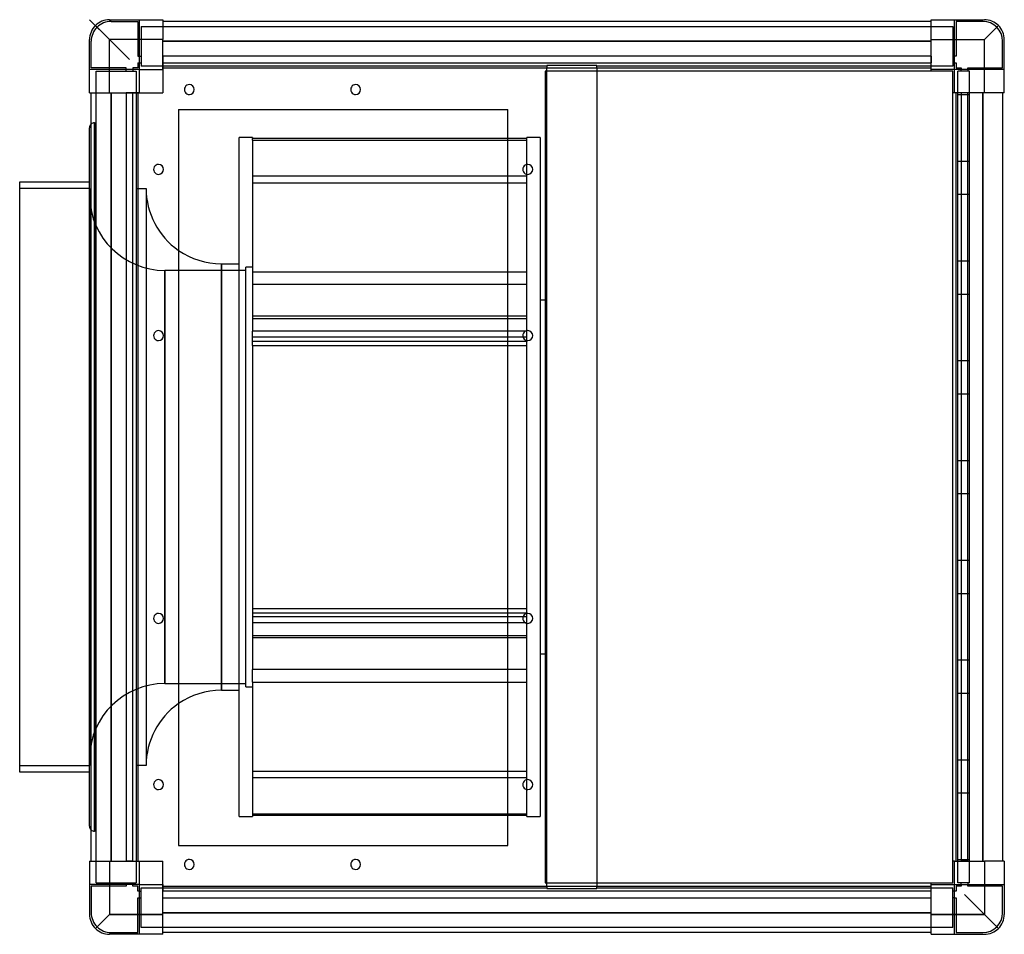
# Model space of a CAD drawing. Header units: millimetres. Extents: x -317 to 275, y -275 to 275.
import ezdxf

# ---------------------------------------------------------------- set-up
doc = ezdxf.new("R2010")
doc.units = ezdxf.units.MM
doc.layers.add('HIDDEN', color=7, linetype='Continuous')
doc.layers.add('THICK', color=7, linetype='Continuous')

msp = doc.modelspace()

# ---------------------------------------------------------------- linework, layer by layer
at = {"layer": 'HIDDEN'}
for p, q in [((-275, 275), (-263, 263)), ((-263, 275), (-263, 275)), ((-263, 275), (-263, 275)), ((-262, 274), (-246, 274)), ((-262, 274), (-262, 274)), ((-246, 274), (-246, 253)), ((-246, 274), (-246, 274)), ((-245, 275), (-245, 275)), ((-245, 245), (-245, 275)), ((-245, 275), (-245, 275)), ((-231, 275), (-231, 275)), ((-231, 275), (-231, 275)), ((-231, 274), (-231, 274)), ((-231, 274), (-231, 274)), ((231, 275), (231, 275)), ((231, 275), (231, 275)), ((231, 274), (231, 274)), ((231, 274), (231, 274)), ((245, 275), (245, 275)), ((245, 275), (245, 275)), ((245, 245), (245, 275)), ((246, 274), (246, 274)), ((262, 274), (246, 274)), ((246, 274), (246, 253)), ((262, 274), (262, 274)), ((263, 275), (263, 275)), ((263, 275), (263, 275)), ((-244, 271), (-244, 271)), ((-244, 271), (-244, 247)), ((-244, 271), (244, 271)), ((244, 271), (244, 271)), ((244, 271), (244, 247)), ((263, 263), (271.49, 271.49)), ((-275, 263), (-275, 263)), ((-275, 263), (-275, 263)), ((-274, 246), (-274, 262)), ((-274, 262), (-274, 262)), ((-263, 231), (-263, 263)), ((-231, 263), (-263, 263)), ((-231, 262), (231, 262)), ((231, 263), (263, 263)), ((263, 231), (263, 263)), ((274, 262), (274, 262)), ((274, 246), (274, 262)), ((275, 263), (275, 263)), ((275, 263), (275, 263)), ((-246, 253), (-246, 253)), ((-246, 253), (-245, 253)), ((-246, 249), (-245, 249)), ((-246, 249), (-246, 249)), ((-246, 249), (-246, 246)), ((-245, 253), (-244, 253)), ((-245, 249), (-244, 249)), ((-244, 253), (-244, 253)), ((-244, 249), (-244, 249)), ((-231, 253), (-231, 253)), ((-231, 253), (-231, 253)), ((-231, 253), (-231, 253)), ((-231, 253), (-231, 253)), ((231, 253), (-231, 253)), ((-231, 253), (-231, 249)), ((-231, 249), (-231, 249)), ((-231, 249), (231, 249)), ((-231, 249), (-231, 249)), ((-231, 249), (-231, 249)), ((-231, 249), (-231, 249)), ((-231, 249), (-231, 246)), ((231, 253), (231, 253)), ((231, 253), (231, 253)), ((231, 253), (231, 253)), ((231, 253), (231, 253)), ((231, 253), (231, 249)), ((231, 249), (231, 249)), ((231, 249), (231, 249)), ((231, 249), (231, 249)), ((231, 249), (231, 249)), ((231, 246), (231, 249)), ((244, 253), (244, 253)), ((245, 253), (244, 253)), ((244, 249), (244, 249)), ((245, 249), (244, 249)), ((246, 253), (245, 253)), ((245, 249), (246, 249)), ((246, 253), (246, 253)), ((246, 249), (246, 249)), ((246, 249), (246, 246)), ((-275, 245), (-275, 245)), ((-245, 245), (-275, 245)), ((-275, 245), (-275, 245)), ((-253, 246), (-274, 246)), ((-274, 246), (-274, 246)), ((-271, -244), (-271, 244)), ((-271, 244), (-247, 244)), ((-271, 244), (-271, 244)), ((-253, 245), (-253, 246)), ((-253, 246), (-253, 246)), ((-253, 244), (-253, 245)), ((-253, 244), (-253, 244)), ((-249, 246), (-249, 246)), ((-249, 246), (-249, 245)), ((-246, 246), (-249, 246)), ((-249, 245), (-249, 244)), ((-249, 244), (-249, 244)), ((-247, 244), (-247, -244)), ((-247, 244), (-247, 244)), ((-246, 246), (-246, 246)), ((-245, 245), (-245, 245)), ((-245, 245), (-245, 245)), ((-245, 245), (-245, 245)), ((-245, 245), (-245, 245)), ((-244, 247), (-244, 247)), ((0, 247), (-244, 247)), ((-231, 246), (-231, 245)), ((-231, 246), (-231, 246)), ((-231, 246), (-231, 246)), ((-231, 246), (-231, 246)), ((-231, 246), (-231, 246)), ((-231, 245), (-231, 245)), ((-231, 245), (-231, 245)), ((-231, 245), (-231, 245)), ((-231, 245), (-231, 245)), ((-231, 245), (-231, 245)), ((-231, 245), (-231, 245)), ((-1, 244), (-1, 244)), ((-1, 244), (-1, 244)), ((-1, 244), (-1, 244)), ((-1, 244), (-1, 244)), ((0, 247.5), (0, 247.5)), ((0, 247.5), (0, 247.5)), ((0, 247.5), (0, 246)), ((30, 247.5), (0, 247.5)), ((0, 247), (0, 247)), ((0, 246), (0, 246)), ((0, 244), (0, 246)), ((0, 246), (0, 246)), ((0, 244), (0, 244)), ((0, -244), (0, 244)), ((0, 244), (0, 244)), ((30, 247.5), (30, 247.5)), ((30, 247.5), (30, 247.5)), ((30, 246), (30, 247.5)), ((244, 247), (30, 247)), ((30, 247), (30, 247)), ((30, 246), (30, 244)), ((30, 246), (30, 246)), ((30, 246), (30, 246)), ((30, 244), (30, 244)), ((30, 244), (30, 244)), ((30, 244), (30, -244)), ((231, 245), (231, 246)), ((231, 246), (231, 246)), ((231, 246), (231, 246)), ((231, 246), (231, 246)), ((231, 246), (231, 246)), ((231, 245), (231, 245)), ((231, 245), (231, 245)), ((231, 245), (231, 245)), ((231, 245), (231, 245)), ((231, 245), (231, 245)), ((231, 245), (231, 245)), ((231, 244), (231, 244)), ((231, 244), (231, 244)), ((244, 247), (244, 247)), ((244, 244), (244, 244)), ((244, 244), (244, 244)), ((245, 245), (245, 245)), ((245, 245), (245, 245)), ((245, 245), (245, 245)), ((275, 245), (245, 245)), ((245, 245), (245, 245)), ((246, 246), (246, 246)), ((246, 246), (249, 246)), ((254, 244), (247, 244)), ((247, -244), (247, 244)), ((247, 244), (247, 244)), ((249, 246), (249, 245)), ((249, 246), (249, 246)), ((249, 244), (249, 245)), ((249, 244), (249, 244)), ((253, 246), (253, 246)), ((253, 245), (253, 246)), ((253, 246), (274, 246)), ((253, 245), (253, 244)), ((253, 244), (253, 244)), ((254, -244), (254, 244)), ((254, 244), (254, 244)), ((274, 246), (274, 246)), ((275, 245), (275, 245)), ((275, 245), (275, 245)), ((-275, 231), (-275, 231)), ((-275, 231), (-275, 231)), ((-274, 231), (-274, 231)), ((-274, 231), (-274, 231)), ((-262, 231), (-262, -231)), ((-253, 231), (-253, 231)), ((-249, 231), (-253, 231)), ((-253, 231), (-253, 231)), ((-253, 231), (-253, 231)), ((-253, 231), (-253, -231)), ((-253, 231), (-253, 231)), ((-249, 231), (-249, 231)), ((-249, 231), (-249, 231)), ((-249, 231), (-249, 231)), ((-249, -231), (-249, 231)), ((-246, 231), (-249, 231)), ((-249, 231), (-249, 231)), ((-245, 231), (-246, 231)), ((-246, 231), (-246, 231)), ((-246, 231), (-246, 231)), ((-246, 231), (-246, 231)), ((-246, 231), (-246, 231)), ((-245, 231), (-245, 231)), ((-245, 231), (-245, 231)), ((-245, 231), (-245, 231)), ((-245, 231), (-245, 231)), ((-245, 231), (-245, 231)), ((-245, 231), (-245, 231)), ((-231, 231), (-231, 231)), ((-231, 231), (-231, 231)), ((244, 231), (244, 231)), ((244, 231), (244, 231)), ((245, 231), (245, 231)), ((246, 231), (245, 231)), ((245, 231), (245, 231)), ((245, 231), (245, 231)), ((245, 231), (245, 231)), ((245, 231), (245, 231)), ((245, 231), (245, 231)), ((246, 231), (246, 231)), ((246, 231), (246, 231)), ((246, 231), (246, 231)), ((249, 231), (246, 231)), ((246, 231), (246, 231)), ((249, 231), (249, 231)), ((253, 231), (249, 231)), ((249, 231), (249, 231)), ((249, 231), (249, 231)), ((249, 231), (249, -231)), ((249, 231), (249, 231)), ((253, 231), (253, 231)), ((253, 231), (253, 231)), ((253, 231), (253, 231)), ((253, 231), (253, 231)), ((253, -231), (253, 231)), ((262, -231), (262, 231)), ((274, 231), (274, 231)), ((274, 231), (274, 231)), ((275, 231), (275, 231)), ((275, 231), (275, 231)), ((247, 230), (254, 230)), ((247, 230), (247, 230)), ((247, 230), (247, 230)), ((247, 230), (247, 230)), ((247, 230), (247, 230)), ((247, 230), (247, 230)), ((247, 230), (247, 230)), ((247, 230), (247, 230)), ((247, 230), (247, 230)), ((254, 230), (254, 230)), ((254, 230), (254, 230)), ((254, 230), (254, 230)), ((254, 230), (254, 230)), ((254, 230), (254, 230)), ((254, 230), (254, 230)), ((254, 230), (254, 230)), ((254, 230), (254, 230)), ((-221.5, 221), (-221.5, 221)), ((-221.5, 221), (-221.5, 221)), ((-23.5, 221), (-23.5, 221)), ((-23.5, 221), (-23.5, 221)), ((-272, 0), (-272, 213)), ((-272, 213), (-272, 0)), ((-272, 213), (-271, 213)), ((-177, 202.52), (-177, 203.48)), ((-12, 203.48), (-23.5, 203.48)), ((-23.5, 202.52), (-12, 202.52)), ((-4, 204.12), (-12, 204.12)), ((-12, 203.48), (-12, 204.12)), ((-12, 202.52), (-12, 203.48)), ((-12, 187.96), (-12, 202.52)), ((-4, 204.12), (-4, -204.12)), ((247, 190), (254, 190)), ((247, 190), (247, 190)), ((247, 190), (247, 190)), ((247, 190), (247, 190)), ((247, 190), (247, 190)), ((247, 190), (247, 190)), ((247, 190), (247, 190)), ((247, 190), (247, 190)), ((247, 190), (247, 190)), ((254, 190), (254, 190)), ((254, 190), (254, 190)), ((254, 190), (254, 190)), ((254, 190), (254, 190)), ((254, 190), (254, 190)), ((254, 190), (254, 190)), ((254, 190), (254, 190)), ((254, 190), (254, 190)), ((-12, 180.87), (-177, 180.87)), ((-12, 87.96), (-12, 182.04)), ((-275, 173.5), (-317, 173.5)), ((-275, 173.5), (-275, -173.5)), ((-247, 173.5), (-241, 173.5)), ((-241, 173.5), (-241, -173.5)), ((-241, 173.5), (-241, 0)), ((-177, 176.92), (-12, 176.92)), ((247, 170), (254, 170)), ((247, 170), (247, 170)), ((247, 170), (247, 170)), ((247, 170), (247, 170)), ((247, 170), (247, 170)), ((247, 170), (247, 170)), ((247, 170), (247, 170)), ((247, 170), (247, 170)), ((247, 170), (247, 170)), ((254, 170), (254, 170)), ((254, 170), (254, 170)), ((254, 170), (254, 170)), ((254, 170), (254, 170)), ((254, 170), (254, 170)), ((254, 170), (254, 170)), ((254, 170), (254, 170)), ((254, 170), (254, 170)), ((-195.75, 128.25), (-195.75, 0)), ((-181, -126.25), (-181, 126.25)), ((-177, 126.25), (-181, 126.25)), ((247, 130), (254, 130)), ((247, 130), (247, 130)), ((247, 130), (247, 130)), ((247, 130), (247, 130)), ((247, 130), (247, 130)), ((247, 130), (247, 130)), ((247, 130), (247, 130)), ((247, 130), (247, 130)), ((247, 130), (247, 130)), ((254, 130), (254, 130)), ((254, 130), (254, 130)), ((254, 130), (254, 130)), ((254, 130), (254, 130)), ((254, 130), (254, 130)), ((254, 130), (254, 130)), ((254, 130), (254, 130)), ((254, 130), (254, 130)), ((-229.76, -124.25), (-229.76, 124.25)), ((-181, 124.25), (-229.76, 124.25)), ((-229.76, 124.25), (-229.76, 0)), ((-177, 123.36), (-12, 123.36)), ((-12, 115.77), (-177, 115.77)), ((247, 110), (254, 110)), ((247, 110), (247, 110)), ((247, 110), (247, 110)), ((247, 110), (247, 110)), ((247, 110), (247, 110)), ((247, 110), (247, 110)), ((247, 110), (247, 110)), ((247, 110), (247, 110)), ((247, 110), (247, 110)), ((254, 110), (254, 110)), ((254, 110), (254, 110)), ((254, 110), (254, 110)), ((254, 110), (254, 110)), ((254, 110), (254, 110)), ((254, 110), (254, 110)), ((254, 110), (254, 110)), ((254, 110), (254, 110)), ((-4, 106.5), (0, 106.5)), ((-12, 96.75), (-177, 96.75)), ((-177, 95.32), (-12, 95.32)), ((-177, 79.17), (-177, 87.71)), ((-12, 84.12), (-177, 84.12)), ((-12.78, 87.71), (-23.5, 87.71)), ((-12, 79.17), (-12, 87.71)), ((-177, 81.6), (-12, 81.6)), ((-23.5, 79.17), (-12, 79.17)), ((-12, -82.04), (-12, 79.17)), ((247, 70), (254, 70)), ((247, 70), (247, 70)), ((247, 70), (247, 70)), ((247, 70), (247, 70)), ((247, 70), (247, 70)), ((247, 70), (247, 70)), ((247, 70), (247, 70)), ((247, 70), (247, 70)), ((247, 70), (247, 70)), ((254, 70), (254, 70)), ((254, 70), (254, 70)), ((254, 70), (254, 70)), ((254, 70), (254, 70)), ((254, 70), (254, 70)), ((254, 70), (254, 70)), ((254, 70), (254, 70)), ((254, 70), (254, 70)), ((247, 50), (254, 50)), ((247, 50), (247, 50)), ((247, 50), (247, 50)), ((247, 50), (247, 50)), ((247, 50), (247, 50)), ((247, 50), (247, 50)), ((247, 50), (247, 50)), ((247, 50), (247, 50)), ((247, 50), (247, 50)), ((254, 50), (254, 50)), ((254, 50), (254, 50)), ((254, 50), (254, 50)), ((254, 50), (254, 50)), ((254, 50), (254, 50)), ((254, 50), (254, 50)), ((254, 50), (254, 50)), ((254, 50), (254, 50)), ((247, 10), (254, 10)), ((247, 10), (247, 10)), ((247, 10), (247, 10)), ((247, 10), (247, 10)), ((247, 10), (247, 10)), ((247, 10), (247, 10)), ((247, 10), (247, 10)), ((247, 10), (247, 10)), ((247, 10), (247, 10)), ((254, 10), (254, 10)), ((254, 10), (254, 10)), ((254, 10), (254, 10)), ((254, 10), (254, 10)), ((254, 10), (254, 10)), ((254, 10), (254, 10)), ((254, 10), (254, 10)), ((254, 10), (254, 10)), ((-272, 0), (-272, -213)), ((-241, 0), (-241, -173.5)), ((-229.76, 0), (-229.76, -124.25)), ((-195.75, 0), (-195.75, -128.25)), ((-272, -213), (-272, 0)), ((247, -10), (254, -10)), ((247, -10), (247, -10)), ((247, -10), (247, -10)), ((247, -10), (247, -10)), ((247, -10), (247, -10)), ((247, -10), (247, -10)), ((247, -10), (247, -10)), ((247, -10), (247, -10)), ((247, -10), (247, -10)), ((254, -10), (254, -10)), ((254, -10), (254, -10)), ((254, -10), (254, -10)), ((254, -10), (254, -10)), ((254, -10), (254, -10)), ((254, -10), (254, -10)), ((254, -10), (254, -10)), ((254, -10), (254, -10)), ((247, -50), (254, -50)), ((247, -50), (247, -50)), ((247, -50), (247, -50)), ((247, -50), (247, -50)), ((247, -50), (247, -50)), ((247, -50), (247, -50)), ((247, -50), (247, -50)), ((247, -50), (247, -50)), ((247, -50), (247, -50)), ((254, -50), (254, -50)), ((254, -50), (254, -50)), ((254, -50), (254, -50)), ((254, -50), (254, -50)), ((254, -50), (254, -50)), ((254, -50), (254, -50)), ((254, -50), (254, -50)), ((254, -50), (254, -50)), ((247, -70), (254, -70)), ((247, -70), (247, -70)), ((247, -70), (247, -70)), ((247, -70), (247, -70)), ((247, -70), (247, -70)), ((247, -70), (247, -70)), ((247, -70), (247, -70)), ((247, -70), (247, -70)), ((247, -70), (247, -70)), ((254, -70), (254, -70)), ((254, -70), (254, -70)), ((254, -70), (254, -70)), ((254, -70), (254, -70)), ((254, -70), (254, -70)), ((254, -70), (254, -70)), ((254, -70), (254, -70)), ((254, -70), (254, -70)), ((-177, -79.17), (-12, -79.17)), ((-177, -81.6), (-12, -81.6)), ((-12, -84.12), (-177, -84.12)), ((-12, -87.71), (-177, -87.71)), ((-12, -115.77), (-12, -87.96)), ((-177, -95.32), (-12, -95.32)), ((-12, -96.75), (-23.5, -96.75)), ((0, -106.5), (-4, -106.5)), ((247, -110), (254, -110)), ((247, -110), (247, -110)), ((247, -110), (247, -110)), ((247, -110), (247, -110)), ((247, -110), (247, -110)), ((247, -110), (247, -110)), ((247, -110), (247, -110)), ((247, -110), (247, -110)), ((247, -110), (247, -110)), ((254, -110), (254, -110)), ((254, -110), (254, -110)), ((254, -110), (254, -110)), ((254, -110), (254, -110)), ((254, -110), (254, -110)), ((254, -110), (254, -110)), ((254, -110), (254, -110)), ((254, -110), (254, -110)), ((-177, -123.36), (-177, -115.77)), ((-12, -115.77), (-23.5, -115.77)), ((-12, -123.36), (-12, -115.77)), ((-229.76, -124.25), (-181, -124.25)), ((-23.5, -123.36), (-12, -123.36)), ((-12, -182.04), (-12, -123.36)), ((-181, -126.25), (-177, -126.25)), ((247, -130), (254, -130)), ((247, -130), (247, -130)), ((247, -130), (247, -130)), ((247, -130), (247, -130)), ((247, -130), (247, -130)), ((247, -130), (247, -130)), ((247, -130), (247, -130)), ((247, -130), (247, -130)), ((247, -130), (247, -130)), ((254, -130), (254, -130)), ((254, -130), (254, -130)), ((254, -130), (254, -130)), ((254, -130), (254, -130)), ((254, -130), (254, -130)), ((254, -130), (254, -130)), ((254, -130), (254, -130)), ((254, -130), (254, -130)), ((247, -170), (254, -170)), ((247, -170), (247, -170)), ((247, -170), (247, -170)), ((247, -170), (247, -170)), ((247, -170), (247, -170)), ((247, -170), (247, -170)), ((247, -170), (247, -170)), ((247, -170), (247, -170)), ((247, -170), (247, -170)), ((254, -170), (254, -170)), ((254, -170), (254, -170)), ((254, -170), (254, -170)), ((254, -170), (254, -170)), ((254, -170), (254, -170)), ((254, -170), (254, -170)), ((254, -170), (254, -170)), ((254, -170), (254, -170)), ((-317, -173.5), (-275, -173.5)), ((-241, -173.5), (-247, -173.5)), ((-177, -176.92), (-12, -176.92)), ((-12, -180.87), (-23.5, -180.87)), ((-12, -204.12), (-12, -187.96)), ((247, -190), (254, -190)), ((247, -190), (247, -190)), ((247, -190), (247, -190)), ((247, -190), (247, -190)), ((247, -190), (247, -190)), ((247, -190), (247, -190)), ((247, -190), (247, -190)), ((247, -190), (247, -190)), ((247, -190), (247, -190)), ((254, -190), (254, -190)), ((254, -190), (254, -190)), ((254, -190), (254, -190)), ((254, -190), (254, -190)), ((254, -190), (254, -190)), ((254, -190), (254, -190)), ((254, -190), (254, -190)), ((254, -190), (254, -190)), ((-177, -202.52), (-12, -202.52)), ((-12, -203.48), (-23.5, -203.48)), ((-12, -204.12), (-4, -204.12)), ((-271, -213), (-272, -213)), ((-221.5, -221.5), (-221.5, -221.5)), ((-221.5, -221.5), (-221.5, -221.5)), ((-23.5, -221.5), (-23.5, -221.5)), ((-23.5, -221.5), (-23.5, -221.5)), ((247, -230), (254, -230)), ((247, -230), (247, -230)), ((247, -230), (247, -230)), ((247, -230), (247, -230)), ((247, -230), (247, -230)), ((247, -230), (247, -230)), ((247, -230), (247, -230)), ((247, -230), (247, -230)), ((247, -230), (247, -230)), ((254, -230), (254, -230)), ((254, -230), (254, -230)), ((254, -230), (254, -230)), ((254, -230), (254, -230)), ((254, -230), (254, -230)), ((254, -230), (254, -230)), ((254, -230), (254, -230)), ((254, -230), (254, -230)), ((-275, -231), (-275, -231)), ((-275, -231), (-275, -231)), ((-274, -231), (-274, -231)), ((-274, -231), (-274, -231)), ((-263, -231), (-263, -263)), ((-253, -231), (-253, -231)), ((-253, -231), (-253, -231)), ((-253, -231), (-253, -231)), ((-253, -231), (-253, -231)), ((-249, -231), (-253, -231)), ((-249, -231), (-249, -231)), ((-249, -231), (-249, -231)), ((-249, -231), (-249, -231)), ((-249, -231), (-246, -231)), ((-249, -231), (-249, -231)), ((-246, -231), (-245, -231)), ((-246, -231), (-246, -231)), ((-246, -231), (-246, -231)), ((-246, -231), (-246, -231)), ((-246, -231), (-246, -231)), ((-245, -231), (-245, -231)), ((-245, -231), (-245, -231)), ((-245, -231), (-245, -231)), ((-245, -231), (-245, -231)), ((-245, -231), (-245, -231)), ((-245, -231), (-245, -231)), ((-231, -231), (-231, -231)), ((-231, -231), (-231, -231)), ((244, -231), (244, -231)), ((244, -231), (244, -231)), ((245, -231), (245, -231)), ((245, -231), (246, -231)), ((245, -231), (245, -231)), ((245, -231), (245, -231)), ((245, -231), (245, -231)), ((245, -231), (245, -231)), ((245, -231), (245, -231)), ((246, -231), (246, -231)), ((246, -231), (246, -231)), ((246, -231), (246, -231)), ((246, -231), (249, -231)), ((246, -231), (246, -231)), ((249, -231), (249, -231)), ((249, -231), (249, -231)), ((249, -231), (249, -231)), ((249, -231), (249, -231)), ((253, -231), (249, -231)), ((253, -231), (253, -231)), ((253, -231), (253, -231)), ((253, -231), (253, -231)), ((253, -231), (253, -231)), ((263, -231), (263, -263)), ((274, -231), (274, -231)), ((274, -231), (274, -231)), ((275, -231), (275, -231)), ((275, -231), (275, -231)), ((-275, -245), (-275, -245)), ((-275, -245), (-275, -245)), ((-245, -245), (-275, -245)), ((-274, -246), (-274, -262)), ((-274, -246), (-274, -246)), ((-253, -246), (-274, -246)), ((-271, -244), (-247, -244)), ((-271, -244), (-271, -244)), ((-253, -244), (-253, -244)), ((-253, -245), (-253, -244)), ((-253, -245), (-253, -246)), ((-253, -246), (-253, -246)), ((-249, -244), (-249, -244)), ((-249, -244), (-249, -245)), ((-249, -246), (-249, -245)), ((-249, -246), (-249, -246)), ((-246, -246), (-249, -246)), ((-247, -244), (-247, -244)), ((-246, -246), (-246, -246)), ((-246, -249), (-246, -246)), ((-245, -245), (-245, -245)), ((-245, -245), (-245, -245)), ((-245, -245), (-245, -245)), ((-245, -245), (-245, -245)), ((-245, -275), (-245, -245)), ((-244, -271), (-244, -247)), ((-244, -247), (-244, -247)), ((-244, -247), (0, -247)), ((-231, -245), (-231, -245)), ((-231, -245), (-231, -245)), ((-231, -245), (-231, -245)), ((-231, -245), (-231, -246)), ((-231, -245), (-231, -245)), ((-231, -245), (-231, -245)), ((-231, -245), (-231, -245)), ((-231, -246), (-231, -249)), ((-231, -246), (-231, -246)), ((-231, -246), (-231, -246)), ((-231, -246), (-231, -246)), ((-231, -246), (-231, -246)), ((-1, -244), (-1, -244)), ((-1, -244), (-1, -244)), ((-1, -244), (-1, -244)), ((-1, -244), (-1, -244)), ((0, -244), (0, -244)), ((0, -246), (0, -244)), ((0, -244), (0, -244)), ((0, -246), (0, -246)), ((0, -246), (0, -247.5)), ((0, -246), (0, -246)), ((0, -247), (0, -247)), ((0, -247.5), (0, -247.5)), ((0, -247.5), (0, -247.5)), ((0, -247.5), (30, -247.5)), ((30, -244), (30, -246)), ((30, -244), (30, -244)), ((30, -244), (30, -244)), ((30, -246), (30, -246)), ((30, -247.5), (30, -246)), ((30, -246), (30, -246)), ((30, -247), (30, -247)), ((30, -247), (244, -247)), ((30, -247.5), (30, -247.5)), ((30, -247.5), (30, -247.5)), ((231, -244), (231, -244)), ((231, -244), (231, -244)), ((231, -246), (231, -245)), ((231, -245), (231, -245)), ((231, -245), (231, -245)), ((231, -245), (231, -245)), ((231, -245), (231, -245)), ((231, -245), (231, -245)), ((231, -245), (231, -245)), ((231, -249), (231, -246)), ((231, -246), (231, -246)), ((231, -246), (231, -246)), ((231, -246), (231, -246)), ((231, -246), (231, -246)), ((244, -244), (244, -244)), ((244, -244), (244, -244)), ((244, -247), (244, -247)), ((244, -271), (244, -247)), ((245, -245), (245, -245)), ((245, -245), (245, -245)), ((245, -245), (245, -245)), ((245, -275), (245, -245)), ((245, -245), (245, -245)), ((245, -245), (275, -245)), ((246, -246), (246, -249)), ((246, -246), (246, -246)), ((249, -246), (246, -246)), ((254, -244), (247, -244)), ((247, -244), (247, -244)), ((249, -244), (249, -244)), ((249, -245), (249, -244)), ((249, -245), (249, -246)), ((249, -246), (249, -246)), ((253, -244), (253, -244)), ((253, -244), (253, -245)), ((253, -246), (253, -245)), ((253, -246), (253, -246)), ((274, -246), (253, -246)), ((254, -244), (254, -244)), ((274, -246), (274, -246)), ((274, -262), (274, -246)), ((275, -245), (275, -245)), ((275, -245), (275, -245)), ((-246, -249), (-246, -249)), ((-245, -249), (-246, -249)), ((-246, -253), (-245, -253)), ((-246, -253), (-246, -253)), ((-246, -274), (-246, -253)), ((-245, -249), (-244, -249)), ((-245, -253), (-244, -253)), ((-244, -249), (-244, -249)), ((-244, -253), (-244, -253)), ((-231, -249), (-231, -249)), ((-231, -253), (-231, -249)), ((-231, -249), (-231, -249)), ((-231, -249), (-231, -249)), ((-231, -249), (-231, -249)), ((231, -249), (-231, -249)), ((-231, -253), (-231, -253)), ((-231, -253), (231, -253)), ((-231, -253), (-231, -253)), ((-231, -253), (-231, -253)), ((-231, -253), (-231, -253)), ((231, -249), (231, -249)), ((231, -249), (231, -249)), ((231, -249), (231, -249)), ((231, -249), (231, -249)), ((231, -253), (231, -249)), ((231, -253), (231, -253)), ((231, -253), (231, -253)), ((231, -253), (231, -253)), ((231, -253), (231, -253)), ((244, -249), (244, -249)), ((245, -249), (244, -249)), ((244, -253), (244, -253)), ((245, -253), (244, -253)), ((246, -249), (245, -249)), ((245, -253), (246, -253)), ((246, -249), (246, -249)), ((246, -253), (246, -253)), ((246, -253), (246, -274)), ((271.49, -271.49), (251, -251)), ((-275, -263), (-275, -263)), ((-275, -263), (-275, -263)), ((-274, -262), (-274, -262)), ((-263, -263), (-271.49, -271.49)), ((-231, -263), (-263, -263)), ((-231, -262), (231, -262)), ((263, -263), (231, -263)), ((274, -262), (274, -262)), ((275, -263), (275, -263)), ((275, -263), (275, -263)), ((-244, -271), (-244, -271)), ((244, -271), (-244, -271)), ((244, -271), (244, -271)), ((-263, -275), (-263, -275)), ((-263, -275), (-263, -275)), ((-262, -274), (-246, -274)), ((-262, -274), (-262, -274)), ((-246, -274), (-246, -274)), ((-245, -275), (-245, -275)), ((-245, -275), (-245, -275)), ((-231, -274), (-231, -274)), ((-231, -274), (-231, -274)), ((-231, -275), (-231, -275)), ((-231, -275), (-231, -275)), ((231, -274), (231, -274)), ((231, -274), (231, -274)), ((231, -275), (231, -275)), ((231, -275), (231, -275)), ((245, -275), (245, -275)), ((245, -275), (245, -275)), ((246, -274), (262, -274)), ((246, -274), (246, -274)), ((262, -274), (262, -274)), ((263, -275), (263, -275)), ((263, -275), (263, -275))]:
    msp.add_line(p, q, dxfattribs=at)
for centre, radius, start, end in [((-262, 262), 12, 89.99998, 180.00002), ((262, 262), 12, 0, 89.99998), ((-272, 210), 3, 89.99998, 131.81032), ((-195.75, 173.5), 45.25, 180.00002, 235.31522), ((-229.76, 169.5), 45.25, 181.20457, 270.00002), ((-229.76, -169.5), 45.25, 89.99998, 178.79543), ((-195.75, -173.5), 45.25, 124.68478, 180.00002), ((-272, -210), 3, 228.18968, 270.00002), ((-262, -262), 12, 180.00002, 270.00002), ((262, -262), 12, 270.00002, 0)]:
    msp.add_arc(centre, radius, start, end, dxfattribs=at)
at = {"layer": 'THICK'}
for p, q in [((-263, 275), (-231, 275)), ((-231, 275), (-231, 263)), ((231, 274), (-231, 274)), ((231, 263), (231, 275)), ((231, 275), (263, 275)), ((-271.49, 271.49), (-251, 251)), ((263, 263), (271.49, 271.49)), ((-275, 231), (-275, 263)), ((-263, 231), (-263, 263)), ((-231, 263), (-263, 263)), ((-231, 245), (-231, 263)), ((231, 262), (-231, 262)), ((231, 245), (231, 263)), ((231, 263), (263, 263)), ((263, 231), (263, 263)), ((275, 231), (275, 263)), ((-245, 231), (-245, 245)), ((-245, 245), (-231, 245)), ((-231, 246), (231, 246)), ((-231, 245), (-231, 231)), ((-1, 244), (-1, -244)), ((244, 244), (-1, 244)), ((231, 244), (231, 245)), ((245, 245), (231, 245)), ((244, -244), (244, 244)), ((245, 231), (245, 245)), ((-275, 231), (-263, 231)), ((-274, -231), (-274, 231)), ((-263, 231), (-245, 231)), ((-262, -231), (-262, 231)), ((-246, 231), (-246, -231)), ((-245, 231), (-231, 231)), ((245, 231), (244, 231)), ((263, 231), (245, 231)), ((246, -231), (246, 231)), ((262, 231), (262, -231)), ((275, 231), (263, 231)), ((274, 231), (274, -231)), ((-221.5, 221), (-221.5, -221.5)), ((-221.5, 221), (-23.5, 221)), ((-23.5, -221.5), (-23.5, 221)), ((-275, 0), (-275, 210)), ((-177, 204.12), (-185, 204.12)), ((-185, -204.12), (-185, 204.12)), ((-177, 204.12), (-177, 203.48)), ((-23.5, 203.48), (-177, 203.48)), ((-177, 202.52), (-177, 87.71)), ((-177, 202.52), (-23.5, 202.52)), ((-12, 182.04), (-12, 187.96)), ((-317, 177.5), (-275, 177.5)), ((-317, -177.5), (-317, 177.5)), ((-195.75, 0), (-195.75, 128.25)), ((-195.75, 128.25), (-185, 128.25)), ((-23.5, 87.71), (-177, 87.71)), ((-12, 87.71), (-12.78, 87.71)), ((-12, 87.71), (-12, 87.96)), ((-177, 79.17), (-177, -115.77)), ((-177, 79.17), (-23.5, 79.17)), ((-275, -210), (-275, 0)), ((-195.75, -128.25), (-195.75, 0)), ((-12, -87.96), (-12, -82.04)), ((-23.5, -96.75), (-177, -96.75)), ((-23.5, -115.77), (-177, -115.77)), ((-177, -123.36), (-177, -204.12)), ((-177, -123.36), (-23.5, -123.36)), ((-195.75, -128.25), (-185, -128.25)), ((-275, -177.5), (-317, -177.5)), ((-23.5, -180.87), (-177, -180.87)), ((-12, -187.96), (-12, -182.04)), ((-185, -204.12), (-177, -204.12)), ((-23.5, -203.48), (-177, -203.48)), ((-221.5, -221.5), (-23.5, -221.5)), ((-275, -231), (-263, -231)), ((-275, -231), (-275, -263)), ((-263, -231), (-245, -231)), ((-263, -231), (-263, -263)), ((-245, -231), (-231, -231)), ((-245, -245), (-245, -231)), ((-231, -245), (-231, -231)), ((245, -231), (244, -231)), ((245, -231), (263, -231)), ((245, -245), (245, -231)), ((275, -231), (263, -231)), ((263, -231), (263, -263)), ((275, -231), (275, -263)), ((-245, -245), (-231, -245)), ((-231, -263), (-231, -245)), ((-231, -246), (231, -246)), ((-1, -244), (244, -244)), ((231, -245), (231, -244)), ((231, -263), (231, -245)), ((231, -245), (245, -245)), ((-271.49, -271.49), (-263, -263)), ((-263, -263), (-231, -263)), ((231, -262), (-231, -262)), ((-231, -275), (-231, -263)), ((231, -275), (231, -263)), ((231, -263), (263, -263)), ((263, -263), (271.49, -271.49)), ((-231, -275), (-263, -275)), ((231, -274), (-231, -274)), ((231, -275), (263, -275))]:
    msp.add_line(p, q, dxfattribs=at)
for centre, radius, start, end in [((-215, 233), 3, 89.99998, 270.00002), ((-215, 233), 3, 270.00002, 89.99998), ((-115, 233), 3, 89.99998, 270.00002), ((-115, 233), 3, 270.00002, 89.99998), ((-272, 210), 3, 131.81032, 180.00002), ((-233.5, 185), 3, 89.99998, 270.00002), ((-233.5, 185), 3, 270.00002, 89.99998), ((-11.5, 185), 3, 89.99998, 270.00002), ((-11.5, 185), 3, 270.00002, 89.99998), ((-195.75, 173.5), 45.25, 235.31522, 270.00002), ((-233.5, 85), 3, 89.99998, 270.00002), ((-233.5, 85), 3, 270.00002, 89.99998), ((-11.5, 85), 3, 89.99998, 270.00002), ((-11.5, 85), 3, 270.00002, 89.99998), ((-233.5, -85), 3, 89.99998, 270.00002), ((-233.5, -85), 3, 270.00002, 89.99998), ((-11.5, -85), 3, 89.99998, 270.00002), ((-11.5, -85), 3, 270.00002, 89.99998), ((-195.75, -173.5), 45.25, 89.99998, 124.68478), ((-233.5, -185), 3, 89.99998, 270.00002), ((-233.5, -185), 3, 270.00002, 89.99998), ((-11.5, -185), 3, 89.99998, 270.00002), ((-11.5, -185), 3, 270.00002, 89.99998), ((-272, -210), 3, 180.00002, 228.18968), ((-215, -233), 3, 89.99998, 270.00002), ((-215, -233), 3, 270.00002, 89.99998), ((-115, -233), 3, 89.99998, 270.00002), ((-115, -233), 3, 270.00002, 89.99998)]:
    msp.add_arc(centre, radius, start, end, dxfattribs=at)
for centre, major_axis, start_param, end_param in [((-263, 263), (-12, 0), -1.570796, -0.785398), ((263, 263), (12, 0), 0.785398, 1.570796), ((-263, 263), (0, 12), 0.785398, 1.570796), ((263, 263), (0, 12), -1.570796, -0.785398), ((-263, -263), (0, -12), -1.570796, -0.785398), ((263, -263), (0, -12), 0.785398, 1.570796), ((-263, -263), (-12, 0), 0.785398, 1.570796), ((263, -263), (12, 0), -1.570796, -0.785398)]:
    msp.add_ellipse(centre, major_axis=major_axis, ratio=1, start_param=start_param, end_param=end_param, dxfattribs=at)

doc.saveas('drawing.dxf')
